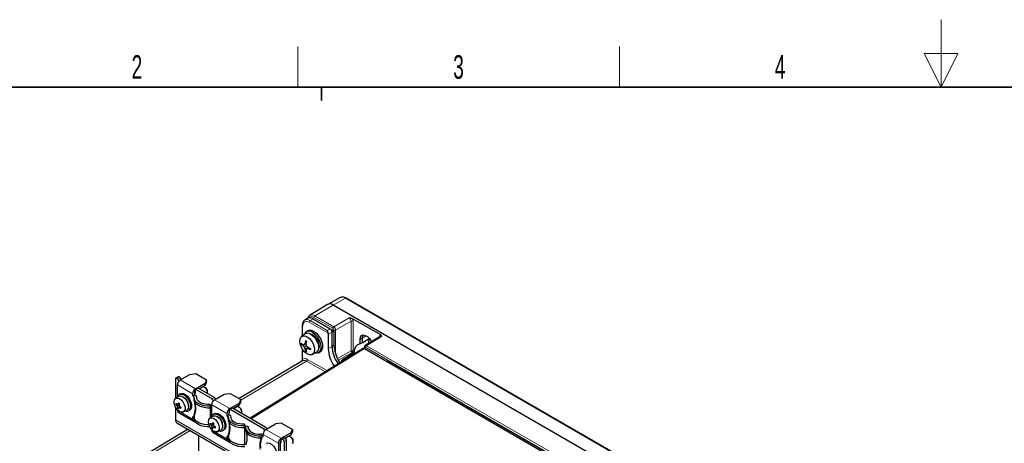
# Paper-space layout 'Blatt4' of a CAD drawing. Header units: millimetres. Extents: x 5 to 418, y 2 to 292.
# Tile 51 of 63: x 80 to 226, y 230 to 292. Entities that reach past the tile are written whole.
import ezdxf

# ---------------------------------------------------------------- set-up
doc = ezdxf.new("R2010")
doc.units = ezdxf.units.MM
doc.layers.add('SLD-0', color=7, linetype='Continuous')
doc.styles.add('SLDTEXTSTYLE0', font='TXT', dxfattribs={"width": 0.605})

psp = doc.layouts.new('Blatt4')

# ---------------------------------------------------------------- linework, layer by layer
at = {"color": 7, "linetype": 'Continuous', "lineweight": 25}
for p, q in [((125.91, 250.24), (123.25, 248.63)), ((127.79, 251.27), (125.93, 250.25)), ((172.54, 223.71), (126.72, 250.16)), ((174.48, 224.75), (128.66, 251.2)), ((122.15, 247.12), (122.15, 245.56)), ((122.94, 248.19), (122.52, 247.93)), ((123.75, 248.12), (126.29, 246.65)), ((129.58, 248.18), (133.76, 245.77)), ((122.6, 245.87), (122.06, 245.5)), ((122.99, 246.33), (122.76, 246.2)), ((126, 245.83), (126, 243.7)), ((126.3, 246.65), (126.85, 246.32)), ((126.85, 246.32), (126.58, 246.16)), ((126.58, 246.16), (126.58, 246.16)), ((126.58, 244.02), (126.58, 246.16)), ((126.85, 246.32), (126.85, 244.19)), ((122.11, 244.43), (122.01, 244.37)), ((122.54, 244.31), (122.27, 244.12)), ((122.7, 244.36), (122.44, 244.27)), ((122.72, 244.53), (122.54, 244.45)), ((130.74, 244.4), (130.74, 245.06)), ((131.03, 244.57), (130.74, 244.4)), ((131.03, 245.23), (131.03, 244.57)), ((131.03, 244.57), (132.1, 245.22)), ((133.73, 245.52), (131.5, 244.14)), ((131.18, 243.73), (114.42, 233.36)), ((122.15, 243.67), (122.15, 242.22)), ((122.76, 244.09), (122.45, 243.91)), ((122.84, 243.79), (122.55, 243.65)), ((122.74, 243.36), (122.64, 243.3)), ((122.97, 243.9), (122.77, 243.72)), ((123.13, 243.83), (122.97, 243.71)), ((123.6, 242.83), (124.19, 243.11)), ((124.56, 243.09), (124.79, 243.22)), ((129.73, 243.04), (128.06, 242)), ((131.37, 243.88), (131.37, 243.72)), ((131.39, 243.71), (161.65, 226.24)), ((122.17, 241.89), (112.79, 236.28)), ((128.09, 241.82), (128.06, 241.84)), ((135.15, 241.73), (158.54, 228.23)), ((135.83, 241.34), (135.57, 241.34)), ((104.03, 239.05), (105.45, 239.86)), ((105.45, 239.86), (106.34, 240)), ((106.34, 240), (107.95, 239.07)), ((103.33, 239.21), (103.33, 236.3)), ((103.71, 239.5), (103.37, 239.3)), ((103.68, 239.17), (103.47, 239.29)), ((103.61, 236.51), (103.61, 238.31)), ((104.02, 239.37), (103.81, 239.49)), ((103.82, 238.93), (103.82, 238.86)), ((106.3, 237.74), (107.71, 238.56)), ((107.95, 239.07), (107.71, 238.56)), ((107.95, 238.75), (107.71, 238.23)), ((107.71, 238.23), (107.71, 238.56)), ((107.95, 238.75), (107.95, 239.07)), ((104.04, 236.99), (103.87, 236.9)), ((105.87, 237.01), (105.87, 236.68)), ((105.87, 236.68), (106.16, 236.84)), ((106.16, 237.17), (106.16, 236.84)), ((106.16, 237.09), (106.23, 237.05)), ((106.16, 236.84), (106.32, 236.75)), ((106.23, 237.54), (106.23, 237.05)), ((106.61, 237.82), (106.27, 237.63)), ((108.77, 236.23), (106.37, 237.62)), ((109.11, 236.43), (106.71, 237.81)), ((107.71, 238.23), (106.85, 237.73)), ((107.35, 237.98), (106.89, 237.71)), ((107.8, 237.87), (107.65, 237.95)), ((108.08, 237.22), (108.08, 237.38)), ((109.13, 236.11), (110.54, 236.92)), ((110.54, 236.92), (111.43, 237.06)), ((111.43, 237.06), (113.04, 236.13)), ((103.78, 236.61), (103.33, 236.31)), ((103.51, 235.51), (103.39, 235.45)), ((103.89, 235.48), (103.63, 235.44)), ((105.87, 236.68), (106.03, 236.59)), ((106.09, 236.43), (106.09, 236.14)), ((106.49, 236.37), (106.49, 236.5)), ((108.48, 235.41), (108.54, 235.18)), ((108.91, 235.99), (108.91, 235.92)), ((111.39, 234.8), (112.8, 235.62)), ((113.04, 236.13), (112.8, 235.62)), ((113.04, 235.81), (112.8, 235.29)), ((112.8, 235.29), (112.8, 235.62)), ((113.04, 235.81), (113.04, 236.13)), ((103.33, 235.03), (103.33, 233.11)), ((103.89, 235.32), (103.58, 235.17)), ((103.61, 234.56), (103.61, 234.63)), ((103.88, 235), (103.64, 234.87)), ((103.73, 234.28), (106, 232.98)), ((103.82, 234.23), (103.82, 234.19)), ((103.86, 234.21), (103.82, 234.19)), ((103.82, 234.19), (106.23, 232.8)), ((103.99, 235.13), (103.84, 234.96)), ((104.49, 234.3), (104.98, 234.53)), ((105.27, 234.47), (105.44, 234.57)), ((108.54, 234.88), (108.54, 235.18)), ((108.7, 233.57), (108.7, 235.37)), ((109.13, 234.05), (108.96, 233.96)), ((110.96, 234.07), (110.96, 233.74)), ((111.25, 234.23), (111.25, 233.9)), ((111.25, 234.15), (111.32, 234.11)), ((111.32, 234.6), (111.32, 234.11)), ((111.7, 234.89), (111.36, 234.69)), ((116.41, 231.82), (111.46, 234.68)), ((116.75, 232.02), (111.8, 234.88)), ((112.8, 235.29), (111.94, 234.79)), ((112.45, 235.04), (111.98, 234.77)), ((112.89, 234.93), (112.75, 235.01)), ((113.17, 234.28), (113.17, 234.44)), ((103.51, 232.71), (119.63, 223.4)), ((106.03, 233.48), (105.87, 233.58)), ((105.87, 233.58), (105.87, 233.25)), ((106.09, 233.69), (106.09, 233.69)), ((106.09, 233.63), (106.09, 233.33)), ((106.23, 232.89), (106.23, 232.8)), ((108.87, 233.67), (108.42, 233.37)), ((108.6, 232.57), (108.48, 232.51)), ((108.98, 232.54), (108.72, 232.5)), ((110.96, 233.74), (111.25, 233.9)), ((110.96, 233.74), (111.12, 233.65)), ((111.18, 233.5), (111.18, 233.2)), ((111.25, 233.9), (111.41, 233.81)), ((111.58, 233.43), (111.58, 233.57)), ((113.57, 232.47), (113.63, 232.24)), ((116.76, 231.7), (118.18, 232.52)), ((119.07, 232.65), (118.18, 232.52)), ((119.07, 232.65), (120.68, 231.72)), ((105.19, 231.74), (94.06, 225.08)), ((108.98, 232.38), (108.67, 232.23)), ((108.7, 231.62), (108.7, 231.7)), ((108.97, 232.06), (108.74, 231.93)), ((108.83, 231.34), (111.09, 230.04)), ((108.91, 231.29), (108.91, 231.25)), ((108.95, 231.27), (108.91, 231.25)), ((108.91, 231.25), (111.32, 229.86)), ((109.08, 232.19), (108.93, 232.02)), ((109.58, 231.36), (110.07, 231.59)), ((110.36, 231.53), (110.53, 231.63)), ((113.63, 231.94), (113.63, 232.24)), ((113.73, 232.03), (113.73, 231.73)), ((114.14, 232.14), (113.74, 232.18)), ((114.14, 231.91), (114.14, 232.14)), ((116.55, 231.58), (116.55, 231.51)), ((119.02, 230.39), (120.44, 231.21)), ((120.44, 231.21), (120.68, 231.72)), ((120.68, 231.4), (120.44, 230.88)), ((120.44, 231.21), (120.44, 230.88)), ((120.68, 231.72), (120.68, 231.4)), ((106.72, 230.85), (106.72, 222.39)), ((111.12, 230.54), (110.96, 230.64)), ((110.96, 230.64), (110.96, 230.31)), ((111.18, 230.75), (111.18, 230.75)), ((111.18, 230.69), (111.18, 230.39)), ((111.32, 229.95), (111.32, 229.86)), ((116.02, 230.47), (116.02, 230.47)), ((116.18, 230.73), (116.34, 230.64)), ((116.34, 230.64), (116.34, 230.96)), ((118.6, 229.66), (118.6, 225.9)), ((118.88, 229.82), (118.88, 226.07)), ((118.88, 229.74), (118.95, 229.7)), ((118.95, 230.19), (118.95, 229.7)), ((119.34, 230.48), (119, 230.28)), ((119.31, 230.15), (119.1, 230.27)), ((119.65, 230.34), (119.44, 230.47)), ((119.45, 229.9), (119.45, 223.8)), ((120.44, 230.88), (119.58, 230.39)), ((120.08, 230.64), (119.61, 230.36)), ((119.79, 224), (119.79, 230.1)), ((120.52, 230.52), (120.38, 230.61)), ((120.81, 229.87), (120.81, 230.03))]:
    psp.add_line(p, q, dxfattribs=at)
at = {"color": 7, "linetype": 'Continuous', "lineweight": 18}
for p, q in [((124.03, 248.56), (126.72, 250.16)), ((128.56, 251.19), (126.72, 250.16)), ((174.38, 224.74), (128.56, 251.19)), ((124.03, 248.56), (126.82, 246.95)), ((125.96, 246.02), (123.2, 247.61)), ((123.75, 248.12), (123.33, 247.86)), ((123.33, 247.86), (125.86, 246.4)), ((126.68, 246.71), (123.89, 248.31)), ((126.82, 246.95), (129.12, 248.28)), ((129.41, 247.79), (127.1, 246.46)), ((129.41, 243.39), (129.41, 247.79)), ((129.69, 247.79), (129.69, 243.39)), ((122.21, 247.04), (122.21, 245.6)), ((125.86, 246.4), (126.29, 246.65)), ((126.58, 246.16), (126, 245.83)), ((126.82, 246.35), (126.82, 246.46)), ((127.1, 246.46), (127.1, 242.87)), ((126.85, 244.19), (126.58, 244.02)), ((130.74, 245.06), (131.03, 245.23)), ((131.66, 245.6), (131.03, 245.23)), ((133.94, 245.5), (131.71, 244.13)), ((133.67, 245.48), (133.65, 245.5)), ((133.65, 245.47), (133.65, 245.5)), ((131.39, 243.71), (114.54, 233.29)), ((122.21, 243.58), (122.21, 242.14)), ((126.58, 244.02), (126, 243.7)), ((127.38, 242.22), (129.41, 243.39)), ((129.55, 243.14), (127.51, 241.97)), ((129.73, 243.04), (129.55, 243.14)), ((129.69, 243.39), (129.87, 243.28)), ((131.43, 243.8), (131.43, 243.69)), ((162.03, 226.3), (131.57, 243.88)), ((131.71, 244.13), (162.17, 226.54)), ((122.76, 241.84), (113.04, 236.03)), ((125.59, 240.27), (122.76, 241.84)), ((122.9, 242.09), (125.86, 240.44)), ((128.06, 242), (128.07, 241.88)), ((135.23, 241.69), (134.87, 241.7)), ((135.11, 241.83), (158.49, 228.32)), ((103.81, 239.49), (103.47, 239.29)), ((105.87, 237.01), (103.61, 238.31)), ((103.68, 239.17), (104.02, 239.37)), ((104.03, 239.05), (103.82, 238.93)), ((104.03, 239.05), (106.3, 237.74)), ((106.71, 237.81), (106.37, 237.62)), ((106.03, 236.27), (106.03, 236.59)), ((106.49, 236.38), (106.49, 236.49)), ((108.77, 236.23), (109.11, 236.43)), ((109.12, 236.11), (108.91, 235.99)), ((109.13, 236.11), (111.39, 234.8)), ((103.61, 234.56), (105.87, 233.25)), ((110.96, 234.07), (108.7, 235.37)), ((111.8, 234.88), (111.46, 234.68)), ((119.45, 223.8), (103.33, 233.11)), ((106.03, 233.48), (106.03, 233.8)), ((111.12, 233.33), (111.12, 233.65)), ((111.58, 233.44), (111.58, 233.55)), ((105.53, 231.54), (94.65, 225.04)), ((108.7, 231.62), (110.96, 230.31)), ((116.41, 231.82), (116.75, 232.02)), ((116.76, 231.7), (116.55, 231.58)), ((116.76, 231.7), (119.02, 230.39)), ((111.12, 230.54), (111.12, 230.86)), ((116.02, 230.47), (116.02, 230.76)), ((116.18, 230.73), (116.18, 230.41)), ((118.6, 229.66), (116.34, 230.96)), ((119.44, 230.47), (119.1, 230.27)), ((119.31, 230.15), (119.65, 230.34)), ((119.79, 230.1), (119.45, 229.9))]:
    psp.add_line(p, q, dxfattribs=at)
at = {"color": 7, "linetype": 'Continuous', "lineweight": 25, "flags": 128}
for points in [[(123.22, 245.92), (123.34, 245.91), (123.66, 245.79)], [(123.44, 245.82), (123.77, 245.57), (124.07, 245.23), (124.32, 244.82), (124.49, 244.38), (124.57, 243.96), (124.54, 243.59), (124.42, 243.3), (124.21, 243.11), (124.19, 243.11)], [(123.66, 246.12), (124.02, 245.85), (124.35, 245.48), (124.63, 245.05), (124.82, 244.59), (124.92, 244.13), (124.92, 243.71), (124.82, 243.37), (124.63, 243.13), (124.35, 243.01), (124.02, 243.03)], [(123.66, 245.79), (123.99, 245.54), (124.27, 245.2), (124.49, 244.79), (124.62, 244.37), (124.65, 243.98), (124.57, 243.66), (124.55, 243.62)], [(123.89, 246.25), (124.25, 245.98), (124.58, 245.62), (124.85, 245.18), (125.05, 244.72), (125.15, 244.26), (125.15, 243.84), (125.05, 243.5), (124.85, 243.26), (124.79, 243.22)], [(130.74, 245.06), (130.8, 245.4), (130.96, 245.63), (131.21, 245.72), (131.51, 245.67), (131.83, 245.49), (132.13, 245.19), (132.38, 244.81), (132.42, 244.71)], [(131.18, 245.72), (131.09, 245.56), (131.03, 245.23)], [(122.87, 245.45), (123.21, 245.19), (123.51, 244.84), (123.75, 244.42), (123.91, 243.98), (123.96, 243.56), (123.91, 243.2), (123.75, 242.94), (123.51, 242.8), (123.21, 242.8), (122.87, 242.93), (122.54, 243.19), (122.23, 243.54), (121.99, 243.96), (121.84, 244.4), (121.78, 244.82), (121.84, 245.17), (121.99, 245.44), (122.23, 245.57), (122.54, 245.58), (122.87, 245.45)], [(103.61, 236.49), (103.64, 236.61), (103.8, 236.84), (104.04, 236.95), (104.34, 236.93), (104.67, 236.77), (104.98, 236.49), (105.25, 236.12), (105.45, 235.71), (105.55, 235.29), (105.55, 234.92)], [(104.04, 236.99), (104.21, 237.05), (104.51, 237.03), (104.84, 236.86), (105.15, 236.58), (105.42, 236.22), (105.62, 235.81), (105.72, 235.39), (105.72, 235.02)], [(108.04, 237.04), (108.07, 237.13), (108.07, 237.33), (108, 237.54), (107.88, 237.74), (107.73, 237.9), (107.56, 237.99), (107.41, 238.01), (107.35, 237.98)], [(104.74, 234.68), (104.63, 234.42), (104.43, 234.28), (104.16, 234.27), (103.86, 234.41), (103.57, 234.67), (103.33, 235.02), (103.17, 235.41), (103.11, 235.78), (103.17, 236.1), (103.33, 236.3), (103.57, 236.37), (103.85, 236.3), (104.16, 236.1), (104.43, 235.79), (104.63, 235.42), (104.74, 235.03), (104.74, 234.68)], [(103.78, 236.61), (103.86, 236.65), (104.12, 236.67), (104.41, 236.56), (104.7, 236.33), (104.95, 236.02), (105.14, 235.65), (105.24, 235.27), (105.24, 234.93)], [(108.54, 235.18), (108.06, 235.18), (107.6, 235.23), (107.16, 235.35), (106.78, 235.51), (106.47, 235.72), (106.25, 235.96), (106.12, 236.23), (106.09, 236.5)], [(108.54, 234.88), (108.06, 234.88), (107.6, 234.94), (107.17, 235.05), (106.79, 235.21), (106.48, 235.42), (106.25, 235.66), (106.12, 235.93), (106.09, 236.14)], [(108.48, 235.41), (108.09, 235.41), (107.71, 235.46), (107.36, 235.55), (107.05, 235.68), (106.8, 235.85), (106.62, 236.05), (106.51, 236.26), (106.49, 236.49)], [(105.24, 234.93), (105.13, 234.67), (104.98, 234.53)], [(105.72, 235.02), (105.61, 234.72), (105.44, 234.57)], [(108.7, 233.55), (108.73, 233.67), (108.89, 233.9), (109.13, 234.02), (109.43, 233.99), (109.76, 233.83), (110.07, 233.55), (110.34, 233.18), (110.54, 232.77), (110.64, 232.35), (110.64, 231.98)], [(109.13, 234.05), (109.3, 234.11), (109.6, 234.09), (109.93, 233.92), (110.24, 233.65), (110.51, 233.28), (110.71, 232.87), (110.81, 232.45), (110.81, 232.08)], [(113.13, 234.1), (113.16, 234.2), (113.16, 234.39), (113.09, 234.6), (112.98, 234.8), (112.82, 234.96), (112.66, 235.05), (112.5, 235.07), (112.45, 235.04)], [(105.87, 233.25), (105.88, 233.16), (105.9, 233.08), (105.94, 233.02), (106, 232.98), (106.06, 232.95), (106.13, 232.95), (106.19, 232.96)], [(108.3, 232.37), (108.06, 232.37), (107.6, 232.43), (107.17, 232.54), (106.79, 232.7), (106.48, 232.91), (106.25, 233.15), (106.12, 233.42), (106.09, 233.69)], [(108.43, 232.07), (108.06, 232.08), (107.6, 232.13), (107.16, 232.24), (106.78, 232.41), (106.47, 232.62), (106.25, 232.86), (106.12, 233.12), (106.09, 233.33)], [(109.83, 231.74), (109.73, 231.48), (109.52, 231.34), (109.26, 231.34), (108.96, 231.47), (108.66, 231.74), (108.42, 232.08), (108.26, 232.47), (108.21, 232.85), (108.26, 233.16), (108.42, 233.36), (108.66, 233.44), (108.95, 233.37), (109.25, 233.16), (109.52, 232.85), (109.72, 232.48), (109.83, 232.09), (109.83, 231.74)], [(108.87, 233.67), (108.95, 233.71), (109.21, 233.73), (109.5, 233.62), (109.79, 233.4), (110.04, 233.08), (110.23, 232.71), (110.33, 232.33), (110.33, 231.99)], [(113.63, 232.24), (113.15, 232.24), (112.69, 232.3), (112.26, 232.41), (111.87, 232.57), (111.56, 232.78), (111.34, 233.02), (111.21, 233.29), (111.18, 233.56)], [(113.63, 231.94), (113.15, 231.94), (112.69, 232), (112.26, 232.11), (111.88, 232.27), (111.57, 232.48), (111.34, 232.72), (111.21, 232.99), (111.18, 233.2)], [(113.57, 232.47), (113.18, 232.47), (112.81, 232.52), (112.45, 232.61), (112.14, 232.74), (111.89, 232.91), (111.71, 233.11), (111.6, 233.33), (111.58, 233.55)], [(110.33, 231.99), (110.23, 231.73), (110.07, 231.59)], [(110.81, 232.08), (110.7, 231.79), (110.53, 231.63)], [(113.73, 231.73), (113.74, 231.61), (113.83, 231.34), (114.03, 231.09), (114.31, 230.87), (114.67, 230.69), (115.09, 230.56), (115.55, 230.48), (116.02, 230.47)], [(113.74, 232.18), (113.74, 231.9), (113.83, 231.63), (114.03, 231.38), (114.31, 231.16), (114.67, 230.99), (115.09, 230.86), (115.55, 230.78), (116.02, 230.76)], [(114.14, 232.14), (114.14, 231.92), (114.22, 231.7), (114.38, 231.5), (114.61, 231.32), (114.9, 231.17), (115.25, 231.07), (115.62, 231.01), (116, 231)], [(110.96, 230.31), (110.97, 230.22), (111, 230.14), (111.04, 230.08), (111.09, 230.04), (111.15, 230.01), (111.23, 230.01), (111.28, 230.02)], [(113.63, 229.44), (113.15, 229.43), (112.69, 229.49), (112.26, 229.6), (111.88, 229.77), (111.57, 229.97), (111.34, 230.21), (111.21, 230.48), (111.18, 230.75)], [(113.63, 229.14), (113.15, 229.14), (112.69, 229.19), (112.26, 229.31), (111.87, 229.47), (111.56, 229.68), (111.34, 229.92), (111.21, 230.18), (111.18, 230.39)], [(116.77, 229.65), (117, 229.71), (117.31, 229.65), (117.64, 229.46), (117.95, 229.16), (118.2, 228.78), (118.38, 228.36), (118.46, 227.95), (118.43, 227.59), (118.29, 227.33), (118.17, 227.22)], [(120.68, 229.6), (120.72, 229.62), (120.79, 229.75), (120.8, 229.93), (120.75, 230.14), (120.64, 230.35), (120.5, 230.52), (120.33, 230.63), (120.17, 230.66), (120.08, 230.64)]]:
    psp.add_lwpolyline(points, dxfattribs=at)
at = {"color": 7, "linetype": 'Continuous', "lineweight": 25}
for centre, radius, start, end in [((126.26, 249.56), 0.763, 52.6431, 116.9972), ((123.17, 245.53), 0.765, 49.871, 162.0852), ((122.98, 245.21), 0.767, 53.0871, 119.7347), ((123.36, 245.53), 0.89, 53.8034, 114.8861), ((123.61, 246.08), 2.23, 224.016, 232.9799), ((124.59, 244.49), 2.58, 179.069, 182.5798), ((123.51, 245.64), 1.96, 220.1242, 230.8286), ((122.83, 247.08), 2.84, 258.6393, 262.1546), ((124.97, 243.1), 2.79, 150.8665, 155.0855), ((125.94, 244), 3.44, 165.0445, 172.4167), ((124.44, 247.88), 3.5, 238.6729, 241.3324), ((127.5, 243.89), 4.82, 169.0179, 174.3672), ((126.91, 245.2), 4.29, 191.2977, 195.0475), ((131.72, 244.41), 4.87, 182.5883, 215.2368), ((130.94, 243.35), 1.07, 100.6743, 183.6792), ((124.8, 246.03), 3.16, 217.1327, 222.0861), ((125.41, 244.92), 3.13, 198.9207, 203.9206), ((124.44, 243.99), 1.92, 190.1354, 200.9944), ((124.02, 245.53), 2.63, 238.3001, 241.7052), ((125.32, 242.69), 2.76, 158.1228, 161.7167), ((124.85, 243.85), 2.16, 187.7628, 196.8946), ((125.79, 247.2), 4.34, 225.7383, 229.4693), ((123, 246.56), 2.85, 265.311, 269.4819), ((124.95, 248.38), 4.9, 246.1732, 251.4694), ((124.26, 246.96), 3.49, 248.2988, 255.5829), ((126.8, 243.69), 3.41, 179.2941, 181.951), ((130.89, 243.93), 4.9, 182.6296, 215.516), ((131.39, 244.23), 4.82, 182.4501, 215.4941), ((103.41, 239.22), 0.0873, 50.7967, 189.214), ((104.53, 238.27), 0.922, 122.6055, 177.3945), ((103.52, 238.91), 0.307, 2.6055, 57.3945), ((103.75, 239.41), 0.101, 54.3824, 114.3071), ((103.85, 239.11), 0.307, 2.6055, 57.3945), ((106.79, 236.96), 0.922, 122.6055, 177.3945), ((106.46, 237.16), 0.308, 140.1824, 177.3263), ((106.31, 237.55), 0.0873, 50.7967, 189.214), ((106.65, 237.73), 0.101, 54.3824, 114.3071), ((107.48, 237.36), 0.601, 1.927, 58.0676), ((105, 235.23), 1.63, 168.1389, 172.2813), ((105.35, 236.57), 2.26, 209.5446, 218.3283), ((104.66, 237.47), 2.28, 236.622, 243.0399), ((105.41, 234.32), 2.1, 140.7241, 147.8252), ((105.89, 238.22), 3.32, 230.6034, 233.0241), ((107.73, 235.39), 3.84, 177.4024, 182.3304), ((103.85, 235.27), 1.4, 357.3012, 62.6934), ((105.99, 236.5), 0.0974, 0.9886, 66.3642), ((106.2, 236.48), 0.292, 0.9886, 66.3642), ((109.62, 235.33), 0.922, 122.6055, 177.3945), ((108.61, 235.97), 0.307, 2.6055, 57.3945), ((108.95, 236.17), 0.307, 2.6055, 57.3945), ((105.3, 235.39), 1.73, 187.6041, 197.5142), ((103.9, 234.52), 0.296, 173.7012, 234.9867), ((104.98, 236.46), 2.08, 229.8782, 233.7493), ((106.66, 233.45), 3.2, 151.8415, 155.3085), ((104.59, 236.84), 2.02, 248.2634, 256.7882), ((106.65, 237.84), 3.8, 223.4185, 228.8429), ((107.34, 234.37), 3.25, 169.1725, 171.2477), ((104.99, 234.96), 0.554, 248.4943, 355.7435), ((111.88, 234.03), 0.922, 122.6055, 177.3945), ((111.55, 234.22), 0.308, 140.1824, 177.3263), ((111.4, 234.61), 0.0873, 50.7967, 189.214), ((111.74, 234.79), 0.101, 54.3824, 114.3071), ((112.57, 234.42), 0.601, 1.927, 58.0676), ((103.76, 233.07), 0.439, 174.1099, 234.5779), ((105.98, 233.38), 0.114, 20.8732, 63.3361), ((110.09, 232.29), 1.63, 168.1389, 172.2813), ((110.44, 233.63), 2.26, 209.5446, 218.3283), ((109.75, 234.53), 2.28, 236.622, 243.0399), ((110.5, 231.38), 2.1, 140.7241, 147.8252), ((110.98, 235.28), 3.32, 230.6034, 233.0241), ((112.82, 232.45), 3.84, 177.4024, 182.3304), ((108.94, 232.33), 1.4, 357.3013, 62.6934), ((111.09, 233.56), 0.0974, 0.9886, 66.3642), ((111.29, 233.54), 0.292, 0.9886, 66.3642), ((110.39, 232.46), 1.73, 187.6041, 197.5142), ((109, 231.58), 0.296, 173.7012, 234.9867), ((110.08, 233.52), 2.08, 229.8782, 233.7493), ((111.75, 230.51), 3.2, 151.8415, 155.3085), ((109.68, 233.9), 2.02, 248.2634, 256.7882), ((111.74, 234.91), 3.8, 223.4185, 228.8429), ((112.43, 231.44), 3.25, 169.1725, 171.2477), ((110.08, 232.02), 0.554, 248.4943, 355.7435), ((116.04, 230.04), 0.96, 71.9069, 92.0908), ((117.26, 230.92), 0.922, 122.6055, 177.3945), ((116.24, 231.56), 0.307, 2.6055, 57.3945), ((116.58, 231.76), 0.307, 2.6055, 57.3945), ((111.07, 230.44), 0.114, 20.8732, 63.3361), ((116.04, 230.47), 0.293, 62.1128, 92.8474), ((119.52, 229.62), 0.922, 122.6055, 177.3945), ((119.19, 229.81), 0.308, 140.1824, 177.3263), ((119.04, 230.2), 0.0873, 50.7967, 189.214), ((119.14, 229.89), 0.307, 2.6055, 57.3945), ((119.38, 230.39), 0.101, 54.3824, 114.3071), ((119.48, 230.09), 0.307, 2.6055, 57.3945), ((120.21, 230.01), 0.599, 1.8364, 58.1582)]:
    psp.add_arc(centre, radius, start, end, dxfattribs=at)
at = {"color": 7, "linetype": 'Continuous', "lineweight": 18}
for centre, radius, start, end in [((128.1, 250.55), 0.786, 54.4732, 113.272), ((128.62, 251.11), 0.099, 65.3602, 124.6041), ((123.58, 247.96), 0.748, 53.5078, 117.176), ((124.2, 248.3), 0.308, 123.2297, 177.3477), ((122.24, 247.13), 0.0961, 184.1144, 247.191), ((123.52, 247.86), 0.586, 50.6214, 138.9437), ((123.5, 247.6), 0.308, 123.2297, 177.3477), ((129.54, 247.52), 0.308, 62.6565, 116.7662), ((126.98, 246.69), 0.308, 123.2297, 177.3477), ((126.96, 246.73), 0.308, 242.6565, 296.7662), ((133.65, 244.42), 1.7, 153.3609, 179.9), ((129.54, 243.11), 0.308, 62.6565, 116.7662), ((129.72, 243.41), 0.317, 183.5222, 236.4778), ((129.38, 243.4), 0.308, 303.2297, 357.3477), ((131.46, 243.89), 0.0961, 184.1035, 247.1934), ((131.88, 243.87), 0.308, 123.2297, 177.3477), ((122.24, 242.23), 0.0961, 184.1308, 247.1893), ((122.6, 242.1), 0.303, 302.7331, 358.4165), ((135.2, 241.81), 0.0965, 172.9554, 235.7325)]:
    psp.add_arc(centre, radius, start, end, dxfattribs=at)
for centre, major_axis, ratio, start_param, end_param in [((123.2, 246.47), (-0.7, 1.21), 0.577202, 5.498017, 7.068503), ((123.34, 246.55), (-0.81, 1.38), 0.577268, 5.495816, 6.335208), ((129.12, 247.95), (-0.2, 0.346), 0.587808, 3.927225, 5.497717), ((129.26, 248.03), (-0.3, 0.52), 0.577557, 3.927224, 4.66448), ((126.68, 246.54), (-0.1, 0.173), 0.577557, 3.927224, 5.497716), ((126.82, 246.62), (-0.2, 0.346), 0.567307, 3.927224, 5.497715), ((134.07, 245.26), (-0.3, 0.52), 0.577206, 0.048072, 0.785327), ((131.71, 243.8), (-0.205, 0.343), 0.577294, 5.489297, 6.287076), ((133.93, 245.17), (-0.195, 0.35), 0.576942, 5.506728, 6.309342), ((131.57, 243.72), (-0.1, 0.173), 0.577206, 5.498021, 7.068512), ((122.78, 240.86), (-0.6, 1.04), 0.575639, 5.516561, 6.293341), ((122.92, 240.94), (-0.7, 1.21), 0.577385, 5.515163, 6.300619), ((135.12, 241.49), (-0.355, 0.366), 0.502458, 5.227263, 6.761044), ((135.26, 241.57), (0.396, -0.151), 0.358441, 2.340286, 3.296003)]:
    psp.add_ellipse(centre, major_axis=major_axis, ratio=ratio, start_param=start_param, end_param=end_param, dxfattribs=at)
at = {"color": 7, "linetype": 'Continuous', "lineweight": 25}
for centre, major_axis, ratio, start_param, end_param in [((123.75, 246.81), (-0.8, 1.39), 0.577202, 5.498017, 6.30082), ((125.72, 245.99), (-0.2, 0.346), 0.577557, 3.927224, 4.460624), ((126.29, 246.32), (-0.2, 0.346), 0.577557, 3.944525, 5.497716), ((134.54, 251.08), (7.96, 4.93), 0.029672, 3.106072, 3.123226), ((131.39, 243.38), (-0.2, 0.347), 0.577206, 5.498021, 6.300635), ((122.78, 240.86), (-0.6, 1.04), 0.575639, 0.010156, 0.083633), ((135.57, 241.45), (0.2, -0.003), 0.567125, 3.935417, 4.720815)]:
    psp.add_ellipse(centre, major_axis=major_axis, ratio=ratio, start_param=start_param, end_param=end_param, dxfattribs=at)
for points, knots in [([(128.66, 251.2), (128.6, 251.23), (128.42, 251.32), (128.15, 251.37), (127.92, 251.35), (127.82, 251.28), (127.81, 251.27)], [0, 0, 0, 0, 0.2028485, 0.5894135, 0.9176692, 1, 1, 1, 1]), ([(123.25, 248.61), (123.2, 248.58), (123.07, 248.49), (122.97, 248.33), (122.94, 248.2), (122.94, 248.17)], [0, 0, 0, 0, 0.335274, 0.862131, 1, 1, 1, 1]), ([(122.49, 247.89), (122.46, 247.87), (122.33, 247.8), (122.21, 247.57), (122.15, 247.32), (122.15, 247.16), (122.15, 247.12)], [0, 0, 0, 0, 0.160159, 0.510136, 0.869585, 1, 1, 1, 1]), ([(129.12, 248.28), (129.12, 248.28), (129.14, 248.28), (129.25, 248.27), (129.42, 248.25), (129.54, 248.2), (129.58, 248.18)], [0, 0, 0, 0, 0.005145, 0.083544, 0.711302, 1, 1, 1, 1]), ([(125.86, 246.4), (125.86, 246.4), (125.86, 246.39), (125.87, 246.38), (125.87, 246.35), (125.88, 246.33), (125.89, 246.3), (125.89, 246.26), (125.9, 246.23), (125.91, 246.2), (125.92, 246.17), (125.92, 246.14), (125.93, 246.11), (125.94, 246.09), (125.94, 246.06), (125.95, 246.04), (125.96, 246.02), (125.96, 246.02)], [0, 0, 0, 0, 0.005449, 0.075037, 0.144836, 0.235647, 0.326976, 0.396825, 0.513882, 0.579127, 0.644707, 0.711499, 0.7788, 0.832919, 0.887433, 0.943406, 1, 1, 1, 1]), ([(133.76, 245.77), (133.79, 245.75), (133.88, 245.68), (133.91, 245.58), (133.93, 245.51), (133.94, 245.5), (133.94, 245.5)], [0, 0, 0, 0, 0.288698, 0.916456, 0.994855, 1, 1, 1, 1]), ([(132.01, 244.46), (132.01, 244.46), (132, 244.63), (132.04, 244.87), (132.12, 245.06), (132.15, 245.14)], [0, 0, 0, 0, 0.021899, 0.577022, 1, 1, 1, 1]), ([(129.87, 243.28), (129.87, 243.26), (129.87, 243.22), (129.84, 243.16), (129.81, 243.1), (129.77, 243.06), (129.74, 243.04), (129.73, 243.04)], [0, 0, 0, 0, 0.2164856, 0.4329902, 0.6491917, 0.8657737, 1, 1, 1, 1]), ([(131.51, 244.14), (131.5, 244.14), (131.46, 244.12), (131.41, 244.05), (131.37, 243.97), (131.37, 243.91), (131.37, 243.88)], [0, 0, 0, 0, 0.086201, 0.42059, 0.738099, 1, 1, 1, 1]), ([(122.15, 242.22), (122.15, 242.21), (122.15, 242.16), (122.13, 242.04), (122.1, 241.93), (122.08, 241.88)], [0, 0, 0, 0, 0.096256, 0.547096, 1, 1, 1, 1]), ([(128.06, 241.84), (128.05, 241.85), (128.02, 241.87), (128, 241.91), (128.01, 241.95), (128.03, 241.98), (128.05, 242), (128.06, 242)], [0, 0, 0, 0, 0.21715, 0.434298, 0.651476, 0.868652, 1, 1, 1, 1]), ([(135.03, 241.78), (135.03, 241.78), (135.04, 241.78), (135.08, 241.77), (135.13, 241.74), (135.15, 241.73)], [0, 0, 0, 0, 0.176228, 0.586616, 1, 1, 1, 1]), ([(106.09, 236.2), (106.09, 236.21), (106.09, 236.23), (106.06, 236.25), (106.04, 236.26), (106.03, 236.27), (106.03, 236.27)], [0, 0, 0, 0, 0.4046631, 0.8091656, 0.9818463, 1, 1, 1, 1]), ([(106.13, 235.89), (106.13, 235.87), (106.21, 235.69), (106.27, 235.39), (106.27, 235.13), (106.27, 235.07)], [0, 0, 0, 0, 0.079574, 0.795664, 1, 1, 1, 1]), ([(106.28, 235.07), (106.29, 235.03), (106.29, 234.95), (106.29, 234.76), (106.28, 234.53), (106.25, 234.25), (106.2, 234.03), (106.15, 233.85), (106.11, 233.75), (106.09, 233.69)], [0, 0, 0, 0, 0.0716373, 0.1679235, 0.3612469, 0.5570561, 0.7552927, 0.8547737, 1, 1, 1, 1]), ([(108.51, 233.43), (108.51, 233.53), (108.51, 233.7), (108.51, 233.95), (108.51, 234.26), (108.52, 234.59), (108.53, 234.81), (108.54, 234.88)], [0, 0, 0, 0, 0.190597, 0.306579, 0.478618, 0.82525, 1, 1, 1, 1]), ([(106.09, 233.69), (106.09, 233.71), (106.09, 233.74), (106.06, 233.78), (106.04, 233.8), (106.03, 233.8), (106.03, 233.8)], [0, 0, 0, 0, 0.40398, 0.8078, 0.981847, 1, 1, 1, 1]), ([(111.18, 233.26), (111.18, 233.27), (111.18, 233.29), (111.15, 233.32), (111.13, 233.33), (111.13, 233.33), (111.12, 233.33)], [0, 0, 0, 0, 0.4046631, 0.8091656, 0.9818463, 1, 1, 1, 1]), ([(111.22, 232.95), (111.23, 232.93), (111.3, 232.75), (111.36, 232.45), (111.36, 232.19), (111.36, 232.13)], [0, 0, 0, 0, 0.079574, 0.795664, 1, 1, 1, 1]), ([(111.37, 232.13), (111.38, 232.09), (111.38, 232.01), (111.38, 231.82), (111.37, 231.59), (111.34, 231.31), (111.29, 231.1), (111.24, 230.91), (111.2, 230.81), (111.18, 230.75)], [0, 0, 0, 0, 0.071637, 0.167924, 0.361247, 0.557056, 0.755293, 0.854774, 1, 1, 1, 1]), ([(113.63, 229.44), (113.63, 229.5), (113.62, 229.71), (113.61, 230.04), (113.6, 230.43), (113.6, 230.74), (113.6, 231.01), (113.6, 231.32), (113.61, 231.65), (113.62, 231.87), (113.63, 231.94)], [0, 0, 0, 0, 0.070095, 0.210728, 0.352898, 0.496631, 0.568761, 0.675752, 0.891323, 1, 1, 1, 1]), ([(113.76, 231.48), (113.8, 231.36), (113.9, 231.06), (113.94, 230.5), (113.91, 230.04), (113.86, 229.8), (113.85, 229.75)], [0, 0, 0, 0, 0.221638, 0.57749, 0.917445, 1, 1, 1, 1]), ([(111.18, 230.75), (111.18, 230.77), (111.18, 230.8), (111.15, 230.84), (111.13, 230.86), (111.13, 230.86), (111.12, 230.86)], [0, 0, 0, 0, 0.40398, 0.8078, 0.981847, 1, 1, 1, 1]), ([(113.85, 229.81), (113.84, 229.75), (113.82, 229.6), (113.77, 229.46), (113.74, 229.37)], [0, 0, 0, 0, 0.3995245, 1, 1, 1, 1]), ([(116.02, 230.47), (116.05, 230.46), (116.09, 230.46), (116.14, 230.44), (116.17, 230.42), (116.18, 230.41), (116.18, 230.41)], [0, 0, 0, 0, 0.40398, 0.8078, 0.981847, 1, 1, 1, 1])]:
    psp.add_open_spline(points, degree=3, knots=knots, dxfattribs=at)
at = {"color": 7, "linetype": 'Continuous', "lineweight": 18}
for points, knots in [([(122.21, 242.14), (122.19, 242.11), (122.17, 242.05), (122.13, 241.95), (122.1, 241.88), (122.08, 241.84)], [0, 0, 0, 0, 0.330327, 0.663354, 1, 1, 1, 1]), ([(106.03, 233.8), (106.06, 233.86), (106.18, 234.22), (106.3, 235), (106.12, 235.85), (106.03, 236.27)], [0, 0, 0, 0, 0.092912, 0.543954, 1, 1, 1, 1]), ([(111.12, 230.86), (111.15, 230.92), (111.27, 231.28), (111.39, 232.07), (111.21, 232.91), (111.12, 233.33)], [0, 0, 0, 0, 0.0929115, 0.5439535, 1, 1, 1, 1]), ([(115.88, 228.71), (115.88, 228.72), (115.87, 228.84), (115.85, 229.01), (115.84, 229.21), (115.84, 229.41), (115.85, 229.64), (115.88, 229.92), (115.92, 230.13), (115.97, 230.31), (116, 230.41), (116.02, 230.47)], [0, 0, 0, 0, 0.021335, 0.178224, 0.256998, 0.334059, 0.488783, 0.645496, 0.804152, 0.88377, 1, 1, 1, 1]), ([(116.18, 230.41), (116.15, 230.35), (116.03, 229.99), (115.92, 229.51), (116.01, 229.01), (116.02, 228.92)], [0, 0, 0, 0, 0.144938, 0.848543, 1, 1, 1, 1])]:
    psp.add_open_spline(points, degree=3, knots=knots, dxfattribs=at)
at = {"layer": 'SLD-0', "lineweight": 18}
for p, q in [((217, 292.5), (217, 282.5)), ((121.5, 282.5), (121.5, 288.5)), ((169.25, 282.5), (169.25, 288.5)), ((219.5, 287.5), (214.5, 287.5)), ((214.5, 287.5), (217, 282.5)), ((217, 282.5), (219.5, 287.5))]:
    psp.add_line(p, q, dxfattribs=at)
at = {"layer": 'SLD-0', "lineweight": 35}
psp.add_line((408, 282.5), (26, 282.5), dxfattribs=at)
at = {"layer": 'SLD-0'}
for p, q in [((125, 280.5), (125, 282.5)), ((125, 282.5), (125, 280.5))]:
    psp.add_line(p, q, dxfattribs=at)

# ---------------------------------------------------------------- texts
at = {"layer": 'SLD-0', "char_height": 3.5, "attachment_point": 2, "style": 'SLDTEXTSTYLE0'}
for s, insert in [('2', (97.6, 287.24)), ('3', (145.35, 287.24)), ('4', (193.1, 287.24))]:
    psp.add_mtext(s, dxfattribs=dict(at, insert=insert))

doc.saveas('drawing.dxf')
